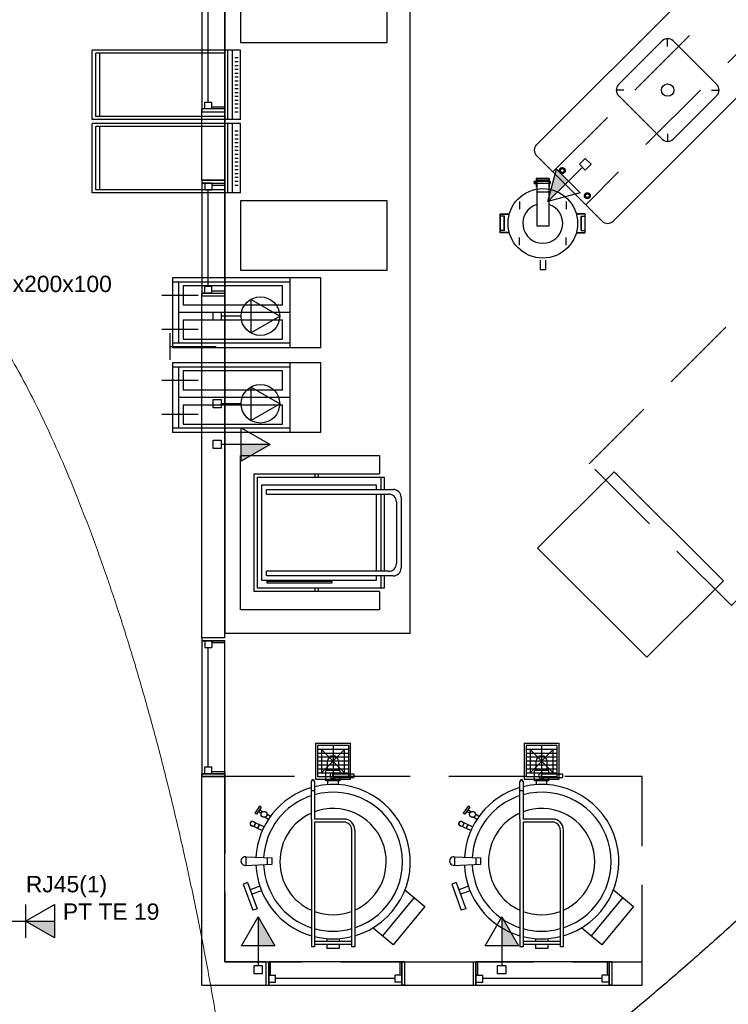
# Model space of a CAD drawing. Header units: millimetres. Extents: x 15 to 133, y 12 to 160.
# Tile 8 of 92: x 28.52 to 33.11, y 51.09 to 57.47. Entities that reach past the tile are written whole.
import ezdxf

# ---------------------------------------------------------------- set-up
doc = ezdxf.new("R2010")
doc.units = ezdxf.units.MM
doc.header["$MEASUREMENT"] = 0
doc.linetypes.add('Dashed', pattern=[0.75, 0.5, -0.25])
for name, color, linetype, lineweight in [('Eletroduto - Marco Polo', 6, 'Continuous', 9), ('Layout - Marco Polo', 252, 'Continuous', 25), ('Textos - Marco Polo', 143, 'Continuous', 25), ('Tomadas - Marco Polo', 150, 'Continuous', 25), ('Tub. Antena - Marco Polo', 170, 'Continuous', 25)]:
    doc.layers.add(name, color=color, linetype=linetype, lineweight=lineweight)
doc.layers.add('Parede - Marco Polo', color=7, linetype='Continuous')
doc.styles.add('Arial', font='arial.ttf')

msp = doc.modelspace()

# ---------------------------------------------------------------- hatches: boundary and pattern name
at = {"layer": 'Layout - Marco Polo', "linetype": 'Continuous'}
for points in [[(32.0744, 56.4256), (31.9418, 56.293), (31.9978, 56.5021)], [(29.9557, 54.7201), (30.1432, 54.7201), (29.9557, 54.6119)], [(30.0663, 51.4732), (30.0663, 51.6607), (30.1746, 51.4732)], [(31.6427, 51.4732), (31.6427, 51.6607), (31.751, 51.4732)]]:
    msp.add_hatch(color=256, dxfattribs=at).paths.add_polyline_path(points)
at = {"layer": 'Tomadas - Marco Polo', "linetype": 'Continuous'}
msp.add_hatch(color=256, dxfattribs=at).paths.add_polyline_path([(28.5606, 51.6335), (28.7481, 51.6335), (28.7481, 51.5255)])

# ---------------------------------------------------------------- linework, layer by layer
at = {"layer": 'Eletroduto - Marco Polo', "linetype": 'Continuous'}
msp.add_spline([(28.3867, 55.4124), (28.5042, 55.2134), (28.6193, 54.9959), (28.7317, 54.7611), (28.8413, 54.5103), (28.9477, 54.2448), (29.0508, 53.9657), (29.1502, 53.6743), (29.2459, 53.3719), (29.3374, 53.0596), (29.4247, 52.7388), (29.5074, 52.4107), (29.5853, 52.0764), (29.6582, 51.7373), (29.7259, 51.3946), (29.788, 51.0495), (29.8445, 50.7032), (29.8949, 50.357), (29.9391, 50.0122), (29.9769, 49.67), (30.0081, 49.3315), (30.0322, 48.9981), (30.0493, 48.671), (30.0589, 48.3514), (30.0609, 48.0406), (30.0551, 47.7398), (30.0411, 47.4502), (30.0188, 47.1732), (29.9879, 46.9098), (29.9482, 46.6614), (29.8994, 46.4292)], degree=3, dxfattribs=at)
at = {"layer": 'Layout - Marco Polo'}
for p, q in [((31.8681, 56.6612), (33.0701, 57.8637)), ((29.8511, 56.8737), (29.8511, 57.6237)), ((29.7431, 56.9372), (29.7431, 57.5602)), ((33.5651, 57.3687), (32.3631, 56.1662)), ((32.6811, 57.3332), (32.3981, 57.0502)), ((32.7166, 57.2977), (32.7166, 57.3477)), ((33.0346, 57.0502), (32.7521, 57.3332)), ((28.9911, 56.8237), (28.9911, 57.2737)), ((29.9511, 57.2737), (28.9911, 57.2737)), ((29.8711, 56.8237), (29.8711, 57.2737)), ((29.9011, 56.8237), (29.9011, 57.2737)), ((29.9511, 56.8237), (29.9511, 57.2737)), ((29.0161, 56.8437), (29.0161, 57.2537)), ((29.8511, 57.2537), (29.0161, 57.2537)), ((29.0411, 56.8437), (29.0411, 57.2537)), ((29.8511, 56.8437), (29.8511, 57.2537)), ((29.9361, 57.2242), (29.9161, 57.2242)), ((29.9361, 57.1977), (29.9161, 57.1977)), ((29.9361, 57.1727), (29.9161, 57.1727)), ((29.9361, 57.1477), (29.9161, 57.1477)), ((29.9361, 57.1227), (29.9161, 57.1227)), ((29.9361, 57.0977), (29.9161, 57.0977)), ((29.9361, 57.0727), (29.9161, 57.0727)), ((29.9361, 57.0477), (29.9161, 57.0477)), ((29.9361, 57.0227), (29.9161, 57.0227)), ((32.4336, 57.0147), (32.3836, 57.0147)), ((32.9996, 57.0147), (33.0496, 57.0147)), ((29.9361, 56.9977), (29.9161, 56.9977)), ((29.9361, 56.9727), (29.9161, 56.9727)), ((29.9361, 56.9477), (29.9161, 56.9477)), ((32.6811, 56.6967), (32.3981, 56.9797)), ((33.0346, 56.9797), (32.7521, 56.6967)), ((29.7011, 56.8737), (29.7011, 56.8927)), ((29.7656, 56.8927), (29.7011, 56.8927)), ((29.8511, 56.8927), (29.7011, 56.8927)), ((29.7211, 56.8927), (29.7211, 56.9372)), ((29.7211, 56.9372), (29.7656, 56.9372)), ((29.7656, 56.8927), (29.7656, 56.9372)), ((29.8511, 56.9052), (29.7656, 56.9052)), ((29.8511, 56.9052), (29.8511, 56.8737)), ((29.9361, 56.9227), (29.9161, 56.9227)), ((29.9361, 56.8977), (29.9161, 56.8977)), ((29.9511, 56.8237), (28.9911, 56.8237)), ((29.8511, 56.8437), (29.0161, 56.8437)), ((29.7011, 56.4317), (29.7011, 56.8737)), ((29.7011, 56.8737), (29.8511, 56.8737)), ((29.8511, 56.4317), (29.8511, 56.8737)), ((29.9361, 56.8727), (29.9161, 56.8727)), ((29.9511, 56.7987), (28.9911, 56.7987)), ((28.9911, 56.3487), (28.9911, 56.7987)), ((29.8511, 56.7787), (29.0161, 56.7787)), ((29.0161, 56.3687), (29.0161, 56.7787)), ((29.0411, 56.3687), (29.0411, 56.7787)), ((29.8511, 56.3687), (29.8511, 56.7787)), ((29.8711, 56.3487), (29.8711, 56.7987)), ((29.9011, 56.3487), (29.9011, 56.7987)), ((29.9361, 56.7492), (29.9161, 56.7492)), ((29.9511, 56.3487), (29.9511, 56.7987)), ((29.9361, 56.7227), (29.9161, 56.7227)), ((29.9361, 56.6977), (29.9161, 56.6977)), ((32.7166, 56.7322), (32.7166, 56.6822)), ((29.9361, 56.6727), (29.9161, 56.6727)), ((29.9361, 56.6477), (29.9161, 56.6477)), ((29.9361, 56.6227), (29.9161, 56.6227)), ((29.9361, 56.5977), (29.9161, 56.5977)), ((29.9361, 56.5727), (29.9161, 56.5727)), ((31.8681, 56.5907), (32.2921, 56.1662)), ((32.1461, 56.5348), (32.1836, 56.5723)), ((32.1836, 56.5723), (32.2211, 56.5348)), ((29.9361, 56.5477), (29.9161, 56.5477)), ((29.9361, 56.5227), (29.9161, 56.5227)), ((29.9361, 56.4977), (29.9161, 56.4977)), ((31.9418, 56.293), (31.9978, 56.5021)), ((31.9978, 56.5021), (32.1509, 56.349)), ((32.0744, 56.4256), (32.1649, 56.5161)), ((32.1836, 56.4973), (32.1461, 56.5348)), ((32.2211, 56.5348), (32.1836, 56.4973)), ((29.7011, 56.4317), (29.8511, 56.4317)), ((29.7011, 56.4317), (29.7011, 56.4122)), ((29.8511, 56.4317), (29.7011, 56.4317)), ((29.8511, 56.3997), (29.8511, 56.4317)), ((29.9361, 56.4727), (29.9161, 56.4727)), ((29.9361, 56.4477), (29.9161, 56.4477)), ((31.9506, 56.4417), (31.8666, 56.4417)), ((31.8666, 56.4417), (31.8666, 56.3882)), ((31.9486, 56.4397), (31.8686, 56.4397)), ((31.8686, 56.4397), (31.8686, 56.3887)), ((31.8696, 56.4297), (31.8696, 56.1337)), ((31.9476, 56.4297), (31.8696, 56.4297)), ((31.9476, 56.4297), (31.9476, 56.1337)), ((31.9486, 56.4397), (31.9486, 56.3887)), ((31.9506, 56.4417), (31.9506, 56.3882)), ((29.8511, 56.3687), (29.0161, 56.3687)), ((29.7656, 56.4122), (29.7011, 56.4122)), ((29.7011, 56.4122), (29.8511, 56.4122)), ((29.7211, 56.4122), (29.7211, 56.3682)), ((29.7211, 56.3682), (29.7656, 56.3682)), ((29.7431, 55.7452), (29.7431, 56.3682)), ((29.7656, 56.4122), (29.7656, 56.3682)), ((29.7656, 56.3997), (29.8511, 56.3997)), ((29.9361, 56.4227), (29.9161, 56.4227)), ((29.9361, 56.3977), (29.9161, 56.3977)), ((31.8506, 56.4202), (31.8511, 56.4207)), ((31.8506, 56.4202), (31.8506, 56.4132)), ((31.8536, 56.4202), (31.8506, 56.4202)), ((31.8506, 56.4132), (31.8511, 56.4127)), ((31.8536, 56.4132), (31.8506, 56.4132)), ((31.8536, 56.4207), (31.8511, 56.4207)), ((31.8511, 56.4207), (31.8511, 56.4127)), ((31.8536, 56.4127), (31.8511, 56.4127)), ((31.8536, 56.4232), (31.8541, 56.4242)), ((31.8536, 56.4232), (31.8536, 56.4097)), ((31.8536, 56.4097), (31.8541, 56.4092)), ((31.8541, 56.4242), (31.8591, 56.4242)), ((31.8541, 56.4092), (31.8591, 56.4092)), ((31.8546, 56.4212), (31.8591, 56.4212)), ((31.8546, 56.4122), (31.8591, 56.4122)), ((31.8601, 56.4232), (31.8591, 56.4242)), ((31.8601, 56.4097), (31.8591, 56.4092)), ((31.8601, 56.4232), (31.8606, 56.4242)), ((31.8601, 56.4232), (31.8601, 56.4097)), ((31.8601, 56.4097), (31.8606, 56.4092)), ((31.8606, 56.4242), (31.8656, 56.4242)), ((31.8606, 56.4092), (31.8656, 56.4092)), ((31.8611, 56.4212), (31.8656, 56.4212)), ((31.8611, 56.4122), (31.8656, 56.4122)), ((31.8666, 56.4232), (31.8656, 56.4242)), ((31.8666, 56.4097), (31.8656, 56.4092)), ((31.9476, 56.4227), (31.8696, 56.4227)), ((31.9476, 56.4102), (31.8696, 56.4102)), ((31.9418, 56.293), (32.0744, 56.4256)), ((31.9506, 56.4242), (31.9561, 56.4242)), ((31.9506, 56.4212), (31.9561, 56.4212)), ((31.9506, 56.4122), (31.9561, 56.4122)), ((31.9506, 56.4092), (31.9561, 56.4092)), ((31.9571, 56.4232), (31.9561, 56.4242)), ((31.9571, 56.4097), (31.9561, 56.4092)), ((31.9571, 56.4232), (31.9571, 56.4097)), ((31.9571, 56.4232), (31.9571, 56.4097)), ((29.9511, 56.3487), (28.9911, 56.3487)), ((31.9476, 56.3537), (31.8696, 56.3537)), ((32.1509, 56.349), (31.9418, 56.293)), ((31.6336, 56.0902), (31.6336, 56.2132)), ((31.6336, 56.2132), (31.6916, 56.2132)), ((31.6346, 56.0917), (31.6346, 56.2117)), ((31.6346, 56.2117), (31.6911, 56.2117)), ((31.6606, 56.1992), (31.6346, 56.1992)), ((31.6591, 56.1052), (31.6591, 56.1992)), ((31.6606, 56.1052), (31.6606, 56.1992)), ((32.1836, 56.2132), (32.1256, 56.2132)), ((32.1821, 56.2117), (32.1256, 56.2117)), ((32.1566, 56.1052), (32.1566, 56.1992)), ((32.1566, 56.1992), (32.1821, 56.1992)), ((32.1581, 56.1052), (32.1581, 56.1992)), ((32.1821, 56.0917), (32.1821, 56.2117)), ((32.1836, 56.0902), (32.1836, 56.2132)), ((31.9476, 56.1337), (31.8696, 56.1337)), ((31.6916, 56.0902), (31.6336, 56.0902)), ((31.6606, 56.1052), (31.6346, 56.1052)), ((31.6911, 56.0917), (31.6346, 56.0917)), ((32.1256, 56.0917), (32.1821, 56.0917)), ((32.1256, 56.0902), (32.1836, 56.0902)), ((32.1566, 56.1052), (32.1821, 56.1052)), ((31.8906, 55.9127), (31.8906, 55.8502)), ((31.9266, 55.9127), (31.9266, 55.8502)), ((30.4711, 55.7987), (29.5111, 55.7987)), ((29.5111, 55.7987), (29.5111, 55.3487)), ((30.2741, 55.3487), (30.2741, 55.7987)), ((30.4711, 55.3487), (30.4711, 55.7987)), ((31.9266, 55.8502), (31.8906, 55.8502)), ((30.2741, 55.7712), (29.5111, 55.7712)), ((29.5501, 55.7712), (29.5501, 55.3787)), ((30.2241, 55.7462), (29.5811, 55.7462)), ((29.5811, 55.7462), (29.5811, 55.6212)), ((29.7211, 55.7452), (29.7656, 55.7452)), ((29.7211, 55.7007), (29.7211, 55.7452)), ((29.7656, 55.7007), (29.7656, 55.7452)), ((30.2241, 55.6212), (30.2241, 55.7462)), ((29.6776, 55.6837), (29.4421, 55.6837)), ((29.7656, 55.7007), (29.7011, 55.7007)), ((29.7011, 55.6817), (29.7011, 55.7007)), ((29.7011, 55.7007), (29.8511, 55.7007)), ((29.7011, 55.6817), (29.8511, 55.6817)), ((29.8511, 55.7132), (29.7656, 55.7132)), ((29.8511, 55.7132), (29.8511, 55.6817)), ((30.2241, 55.6212), (29.5811, 55.6212)), ((30.2056, 55.5508), (30.0181, 55.6591)), ((30.0181, 55.6591), (30.0181, 55.4425)), ((30.2741, 55.5737), (29.5501, 55.5737)), ((29.7746, 55.5243), (29.7746, 55.5773)), ((29.7746, 55.5773), (29.8277, 55.5773)), ((29.8277, 55.5773), (29.8277, 55.5243)), ((29.9556, 55.5508), (29.8277, 55.5508)), ((30.0181, 55.4425), (30.2056, 55.5508)), ((29.5811, 55.5262), (30.2241, 55.5262)), ((29.5811, 55.5262), (29.5811, 55.4012)), ((29.8277, 55.5243), (29.7746, 55.5243)), ((30.2241, 55.4012), (30.2241, 55.5262)), ((29.6776, 55.4637), (29.4421, 55.4637)), ((29.4971, 55.2687), (29.4971, 55.4417)), ((29.4971, 55.3552), (29.7951, 55.3552)), ((29.5111, 55.3787), (30.2741, 55.3787)), ((29.5111, 55.3487), (30.4711, 55.3487)), ((29.5811, 55.4012), (30.2241, 55.4012)), ((30.4711, 55.2487), (29.5111, 55.2487)), ((29.5111, 55.2487), (29.5111, 54.7987)), ((30.2741, 55.2212), (29.5111, 55.2212)), ((29.5501, 55.2212), (29.5501, 54.8287)), ((30.2741, 54.7987), (30.2741, 55.2487)), ((30.4711, 54.7987), (30.4711, 55.2487)), ((30.2241, 55.1962), (29.5811, 55.1962)), ((29.5811, 55.1962), (29.5811, 55.0712)), ((30.2241, 55.0712), (30.2241, 55.1962)), ((29.6776, 55.1337), (29.4421, 55.1337)), ((30.2056, 54.9836), (30.0181, 55.0919)), ((30.0181, 55.0919), (30.0181, 54.8754)), ((30.2241, 55.0712), (29.5811, 55.0712)), ((30.2741, 55.0237), (29.5501, 55.0237)), ((29.5811, 54.9762), (30.2241, 54.9762)), ((29.5811, 54.9762), (29.5811, 54.8512)), ((29.7746, 54.9571), (29.7746, 55.0101)), ((29.7746, 55.0101), (29.8277, 55.0101)), ((29.8277, 55.0101), (29.8277, 54.9571)), ((29.9556, 54.9836), (29.8277, 54.9836)), ((30.0181, 54.8754), (30.2056, 54.9836)), ((30.2241, 54.8512), (30.2241, 54.9762)), ((29.6776, 54.9137), (29.4421, 54.9137)), ((29.8277, 54.9571), (29.7746, 54.9571)), ((29.5811, 54.8512), (30.2241, 54.8512)), ((29.5111, 54.8287), (30.2741, 54.8287)), ((29.5111, 54.7987), (30.4711, 54.7987)), ((29.9557, 54.8284), (30.1432, 54.7201)), ((29.9557, 54.6119), (29.9557, 54.8284)), ((29.7746, 54.6936), (29.7746, 54.7467)), ((29.7746, 54.7467), (29.8276, 54.7467)), ((29.8276, 54.7467), (29.8276, 54.6936)), ((29.9557, 54.7201), (29.8276, 54.7201)), ((30.1432, 54.7201), (29.9557, 54.7201)), ((30.1432, 54.7201), (29.9557, 54.6119)), ((29.8276, 54.6936), (29.7746, 54.6936)), ((29.9511, 53.6487), (29.9511, 54.6487)), ((29.9511, 54.6487), (30.8511, 54.6487)), ((30.8511, 54.6487), (30.8511, 54.5287)), ((30.0411, 53.7687), (30.0411, 54.5287)), ((30.0411, 54.5287), (30.8511, 54.5287)), ((30.4361, 54.5087), (30.4361, 54.5287)), ((30.4561, 54.5087), (30.4561, 54.5287)), ((30.0611, 53.7887), (30.0611, 54.5087)), ((30.0611, 54.5087), (30.8811, 54.5087)), ((30.0911, 53.8387), (30.0911, 54.4587)), ((30.0911, 54.4587), (30.8311, 54.4587)), ((30.8311, 54.4587), (30.8311, 54.4287)), ((30.8611, 54.5087), (30.8611, 54.4287)), ((30.8811, 54.5087), (30.8811, 54.4287)), ((30.1211, 54.4287), (30.9411, 54.4287)), ((30.1211, 54.3987), (30.1211, 54.4287)), ((30.1211, 54.3987), (30.9111, 54.3987)), ((30.8311, 54.3987), (30.8311, 53.8987)), ((30.8611, 54.3987), (30.8611, 53.8987)), ((30.8811, 54.3987), (30.8811, 53.8987)), ((30.9611, 54.3487), (30.9611, 53.9487)), ((30.9911, 54.3787), (30.9911, 53.9187)), ((30.9111, 53.8987), (30.1211, 53.8987)), ((30.1211, 53.8687), (30.1211, 53.8987)), ((30.8311, 53.8387), (30.0911, 53.8387)), ((30.9411, 53.8687), (30.1211, 53.8687)), ((30.8311, 53.8687), (30.8311, 53.8387)), ((30.8611, 53.8687), (30.8611, 53.7887)), ((30.8811, 53.8687), (30.8811, 53.7887)), ((30.8511, 53.7687), (30.0411, 53.7687)), ((30.8811, 53.7887), (30.0611, 53.7887)), ((30.4361, 53.7687), (30.4361, 53.7887)), ((30.4561, 53.7687), (30.4561, 53.7887)), ((30.8511, 53.7687), (30.8511, 53.6487)), ((30.8511, 53.6487), (29.9511, 53.6487)), ((29.7656, 53.4492), (29.7011, 53.4492)), ((29.7011, 53.4492), (29.8511, 53.4492)), ((29.7011, 53.4492), (29.7011, 52.5877)), ((29.8511, 53.4492), (29.7011, 53.4492)), ((29.7211, 53.4492), (29.7656, 53.4492)), ((29.7211, 53.4492), (29.7211, 53.4052)), ((29.7656, 53.4492), (29.7656, 53.4052)), ((29.7656, 53.4367), (29.7656, 53.4492)), ((29.7656, 53.4367), (29.8511, 53.4367)), ((29.8511, 52.5877), (29.8511, 53.4492)), ((29.7211, 53.4052), (29.7656, 53.4052)), ((29.7431, 52.6322), (29.7431, 53.4052)), ((30.4376, 52.7847), (30.4376, 52.5522)), ((30.4376, 52.7847), (30.6646, 52.7847)), ((30.4511, 52.7702), (30.4511, 52.5672)), ((30.6501, 52.7702), (30.4511, 52.7702)), ((30.6501, 52.7452), (30.4511, 52.7452)), ((30.4761, 52.7437), (30.6261, 52.5937)), ((30.6261, 52.7437), (30.4761, 52.5937)), ((30.5511, 52.7702), (30.5511, 52.5672)), ((30.6501, 52.7702), (30.6501, 52.5672)), ((30.6646, 52.5522), (30.6646, 52.7847)), ((31.7876, 52.7847), (31.7876, 52.5522)), ((31.7876, 52.7847), (32.0146, 52.7847)), ((31.8011, 52.7702), (31.8011, 52.5672)), ((32.0001, 52.7702), (31.8011, 52.7702)), ((32.0001, 52.7452), (31.8011, 52.7452)), ((31.8261, 52.7437), (31.9761, 52.5937)), ((31.9761, 52.7437), (31.8261, 52.5937)), ((31.9011, 52.7702), (31.9011, 52.5672)), ((32.0001, 52.7702), (32.0001, 52.5672)), ((32.0146, 52.5522), (32.0146, 52.7847)), ((30.6501, 52.7192), (30.4511, 52.7192)), ((30.6501, 52.6942), (30.4511, 52.6942)), ((30.6501, 52.6682), (30.4511, 52.6682)), ((30.5151, 52.6087), (30.5151, 52.6682)), ((30.5856, 52.6682), (30.5856, 52.6087)), ((32.0001, 52.7192), (31.8011, 52.7192)), ((32.0001, 52.6942), (31.8011, 52.6942)), ((32.0001, 52.6682), (31.8011, 52.6682)), ((31.8651, 52.6087), (31.8651, 52.6682)), ((31.9356, 52.6682), (31.9356, 52.6087)), ((29.7211, 52.6322), (29.7656, 52.6322)), ((29.7211, 52.5877), (29.7211, 52.6322)), ((29.7656, 52.5877), (29.7656, 52.6322)), ((30.6501, 52.6432), (30.4511, 52.6432)), ((30.6501, 52.6172), (30.4511, 52.6172)), ((30.5051, 52.5422), (30.5051, 52.6087)), ((30.5956, 52.6087), (30.5051, 52.6087)), ((30.5956, 52.6087), (30.5956, 52.5867)), ((32.0001, 52.6432), (31.8011, 52.6432)), ((32.0001, 52.6172), (31.8011, 52.6172)), ((31.8551, 52.5422), (31.8551, 52.6087)), ((31.9456, 52.6087), (31.8551, 52.6087)), ((31.9456, 52.6087), (31.9456, 52.5867)), ((29.7656, 52.5877), (29.7011, 52.5877)), ((29.8511, 52.5877), (29.7011, 52.5877)), ((29.7011, 52.5877), (29.8511, 52.5877)), ((29.7211, 52.5877), (29.7656, 52.5877)), ((29.8511, 52.6002), (29.7656, 52.6002)), ((29.7656, 52.5877), (29.7656, 52.6002)), ((29.8511, 52.6002), (29.8511, 52.5687)), ((29.8511, 52.5687), (29.8511, 52.5877)), ((30.4376, 52.5522), (30.6646, 52.5522)), ((30.6501, 52.5922), (30.4511, 52.5922)), ((30.6501, 52.5672), (30.4511, 52.5672)), ((30.5956, 52.5422), (30.5051, 52.5422)), ((30.5151, 52.5422), (30.5151, 52.5172)), ((30.5506, 52.5867), (30.6866, 52.5867)), ((30.5506, 52.5642), (30.5506, 52.5867)), ((30.5506, 52.5642), (30.6866, 52.5642)), ((30.5856, 52.5172), (30.5856, 52.5422)), ((30.5956, 52.5642), (30.5956, 52.5422)), ((30.6866, 52.5867), (30.6866, 52.5642)), ((31.7876, 52.5522), (32.0146, 52.5522)), ((32.0001, 52.5922), (31.8011, 52.5922)), ((32.0001, 52.5672), (31.8011, 52.5672)), ((31.9456, 52.5422), (31.8551, 52.5422)), ((31.8651, 52.5422), (31.8651, 52.5172)), ((31.9006, 52.5867), (32.0361, 52.5867)), ((31.9006, 52.5642), (31.9006, 52.5867)), ((31.9006, 52.5642), (32.0361, 52.5642)), ((31.9356, 52.5172), (31.9356, 52.5422)), ((31.9456, 52.5642), (31.9456, 52.5422)), ((32.0361, 52.5867), (32.0361, 52.5642)), ((30.4106, 52.2942), (30.4106, 52.5377)), ((30.4306, 52.4777), (30.4106, 52.4777)), ((30.4306, 52.5377), (30.4306, 52.2942)), ((31.7606, 52.2942), (31.7606, 52.5377)), ((31.7806, 52.4777), (31.7606, 52.4777)), ((31.7806, 52.5377), (31.7806, 52.2942)), ((30.0756, 52.3782), (30.0441, 52.3332)), ((30.0861, 52.3707), (30.0546, 52.3262)), ((30.0936, 52.3402), (30.0741, 52.3537)), ((30.0861, 52.3707), (30.0756, 52.3782)), ((31.4256, 52.3782), (31.3941, 52.3332)), ((31.4361, 52.3707), (31.4046, 52.3262)), ((31.4436, 52.3402), (31.4241, 52.3537)), ((31.4361, 52.3707), (31.4256, 52.3782)), ((30.0546, 52.3262), (30.0441, 52.3332)), ((30.0861, 52.3292), (30.0666, 52.3427)), ((30.1316, 52.2907), (30.1091, 52.3062)), ((30.1456, 52.3107), (30.1231, 52.3262)), ((30.4106, 52.2942), (30.4106, 51.4662)), ((30.6216, 52.2942), (30.4306, 52.2942)), ((30.5716, 52.2942), (30.4306, 52.2942)), ((31.4046, 52.3262), (31.3941, 52.3332)), ((31.4361, 52.3292), (31.4166, 52.3427)), ((31.4816, 52.2907), (31.4591, 52.3062)), ((31.4956, 52.3107), (31.4731, 52.3262)), ((31.7606, 52.2942), (31.7606, 51.4662)), ((31.9716, 52.2942), (31.7806, 52.2942)), ((31.9211, 52.2942), (31.7806, 52.2942)), ((30.0931, 52.2192), (30.0226, 52.2517)), ((30.1046, 52.2437), (30.0341, 52.2762)), ((30.0381, 52.2447), (30.0496, 52.2692)), ((30.0396, 52.2442), (30.0511, 52.2687)), ((30.0621, 52.2337), (30.0736, 52.2577)), ((30.0636, 52.2327), (30.0751, 52.2572)), ((30.6216, 52.2742), (30.4306, 52.2742)), ((30.4306, 52.2742), (30.4306, 51.4662)), ((30.6711, 52.2242), (30.6711, 51.4662)), ((30.6916, 52.2242), (30.6916, 51.4662)), ((31.4431, 52.2192), (31.3726, 52.2517)), ((31.4546, 52.2437), (31.3841, 52.2762)), ((31.3881, 52.2447), (31.3996, 52.2692)), ((31.3896, 52.2442), (31.4011, 52.2687)), ((31.4121, 52.2337), (31.4236, 52.2577)), ((31.4136, 52.2327), (31.4251, 52.2572)), ((31.9716, 52.2742), (31.7806, 52.2742)), ((31.7806, 52.2742), (31.7806, 51.4662)), ((32.0216, 52.2242), (32.0216, 51.4662)), ((32.0411, 52.2242), (32.0411, 51.4662)), ((29.9831, 52.0502), (30.1566, 52.0422)), ((29.9866, 52.0502), (29.9866, 51.9942)), ((30.1266, 51.9997), (30.1266, 52.0437)), ((30.1566, 52.0012), (30.1566, 52.0422)), ((31.3331, 52.0502), (31.5066, 52.0422)), ((31.3366, 52.0502), (31.3366, 51.9942)), ((31.4766, 51.9997), (31.4766, 52.0437)), ((31.5066, 52.0012), (31.5066, 52.0422)), ((29.9831, 51.9942), (30.1566, 52.0012)), ((31.3331, 51.9942), (31.5066, 52.0012)), ((29.9981, 51.8827), (29.9696, 51.8727)), ((29.9696, 51.8727), (30.0311, 51.7032)), ((29.9981, 51.8827), (30.0596, 51.7137)), ((30.0771, 51.8587), (30.0151, 51.8357)), ((31.3481, 51.8827), (31.3196, 51.8727)), ((31.3196, 51.8727), (31.3811, 51.7032)), ((31.3481, 51.8827), (31.4096, 51.7137)), ((31.4271, 51.8587), (31.3651, 51.8357)), ((30.0876, 51.8302), (30.0251, 51.8077)), ((31.0761, 51.7852), (30.8706, 51.5382)), ((31.0161, 51.8352), (31.1456, 51.7277)), ((31.4376, 51.8302), (31.3751, 51.8077)), ((32.4261, 51.7852), (32.2206, 51.5382)), ((32.3661, 51.8352), (32.4956, 51.7277)), ((30.0596, 51.7137), (30.0311, 51.7032)), ((31.1456, 51.7277), (30.9401, 51.4807)), ((31.4096, 51.7137), (31.3811, 51.7032)), ((32.4956, 51.7277), (32.2901, 51.4807)), ((29.9581, 51.4732), (30.0663, 51.6607)), ((30.0663, 51.6607), (30.0663, 51.4732)), ((30.0663, 51.6607), (30.1746, 51.4732)), ((31.5345, 51.4732), (31.6427, 51.6607)), ((31.6427, 51.6607), (31.6427, 51.4732)), ((31.6427, 51.6607), (31.751, 51.4732)), ((30.9401, 51.4807), (30.8106, 51.5882)), ((32.2901, 51.4807), (32.1606, 51.5882)), ((30.5116, 51.5197), (30.5116, 51.5012)), ((30.5901, 51.5197), (30.5901, 51.5012)), ((31.8616, 51.5197), (31.8616, 51.5012)), ((31.9401, 51.5197), (31.9401, 51.5012)), ((30.1746, 51.4732), (29.9581, 51.4732)), ((30.0663, 51.4732), (30.0663, 51.3452)), ((30.4306, 51.4662), (30.4106, 51.4662)), ((30.6711, 51.5012), (30.4306, 51.5012)), ((30.6711, 51.4812), (30.4306, 51.4812)), ((30.5116, 51.4812), (30.5116, 51.4562)), ((30.5901, 51.4562), (30.5116, 51.4562)), ((30.5901, 51.4812), (30.5901, 51.4562)), ((30.6916, 51.4662), (30.6711, 51.4662)), ((31.751, 51.4732), (31.5345, 51.4732)), ((31.6427, 51.4732), (31.6427, 51.3452)), ((31.7806, 51.4662), (31.7606, 51.4662)), ((32.0216, 51.5012), (31.7806, 51.5012)), ((32.0216, 51.4812), (31.7806, 51.4812)), ((31.8616, 51.4812), (31.8616, 51.4562)), ((31.9401, 51.4562), (31.8616, 51.4562)), ((31.9401, 51.4812), (31.9401, 51.4562)), ((32.0411, 51.4662), (32.0216, 51.4662)), ((30.0398, 51.3452), (30.0929, 51.3452)), ((30.0398, 51.2921), (30.0398, 51.3452)), ((30.0929, 51.3452), (30.0929, 51.2921)), ((30.1156, 51.3687), (30.1156, 51.2182)), ((30.1346, 51.2182), (30.1346, 51.3687)), ((30.9961, 51.3687), (30.1346, 51.3687)), ((30.1346, 51.3687), (30.1346, 51.2182)), ((30.1471, 51.2827), (30.1471, 51.3687)), ((30.9836, 51.3687), (31.0151, 51.3687)), ((30.9836, 51.3687), (30.9836, 51.2827)), ((31.0151, 51.3687), (30.9961, 51.3687)), ((30.9961, 51.3687), (30.9961, 51.2182)), ((30.9961, 51.2182), (30.9961, 51.3687)), ((31.0151, 51.2182), (31.0151, 51.3687)), ((31.4571, 51.3687), (31.4571, 51.2182)), ((31.4761, 51.2182), (31.4761, 51.3687)), ((32.3381, 51.3687), (31.4761, 51.3687)), ((31.4761, 51.3687), (31.4761, 51.2182)), ((31.4891, 51.2827), (31.4891, 51.3687)), ((31.6162, 51.3452), (31.6692, 51.3452)), ((31.6162, 51.2921), (31.6162, 51.3452)), ((31.6692, 51.3452), (31.6692, 51.2921)), ((32.3256, 51.3687), (32.3571, 51.3687)), ((32.3256, 51.3687), (32.3256, 51.2827)), ((32.3571, 51.3687), (32.3381, 51.3687)), ((32.3381, 51.3687), (32.3381, 51.2182)), ((32.3381, 51.2182), (32.3381, 51.3687)), ((32.3571, 51.2182), (32.3571, 51.3687)), ((30.0929, 51.2921), (30.0398, 51.2921)), ((30.1346, 51.2827), (30.1791, 51.2827)), ((30.1346, 51.2387), (30.1346, 51.2827)), ((30.1346, 51.2827), (30.1346, 51.2182)), ((30.1471, 51.2827), (30.1346, 51.2827)), ((30.1791, 51.2387), (30.1791, 51.2827)), ((30.9521, 51.2387), (30.9521, 51.2827)), ((30.9961, 51.2827), (30.9521, 51.2827)), ((30.9961, 51.2827), (30.9836, 51.2827)), ((30.9961, 51.2387), (30.9961, 51.2827)), ((30.9961, 51.2827), (30.9961, 51.2182)), ((31.4761, 51.2827), (31.5206, 51.2827)), ((31.4761, 51.2387), (31.4761, 51.2827)), ((31.4761, 51.2827), (31.4761, 51.2182)), ((31.4891, 51.2827), (31.4761, 51.2827)), ((31.5206, 51.2387), (31.5206, 51.2827)), ((31.6692, 51.2921), (31.6162, 51.2921)), ((32.2936, 51.2387), (32.2936, 51.2827)), ((32.3381, 51.2827), (32.2936, 51.2827)), ((32.3381, 51.2827), (32.3256, 51.2827)), ((32.3381, 51.2387), (32.3381, 51.2827)), ((32.3381, 51.2827), (32.3381, 51.2182)), ((30.1156, 51.2182), (30.1346, 51.2182)), ((30.1156, 51.2182), (30.1346, 51.2182)), ((30.1346, 51.2387), (30.1791, 51.2387)), ((30.1346, 51.2182), (30.9961, 51.2182)), ((30.9521, 51.2607), (30.1791, 51.2607)), ((30.9961, 51.2387), (30.9521, 51.2387)), ((31.0151, 51.2182), (30.9961, 51.2182)), ((30.9961, 51.2182), (31.0151, 51.2182)), ((31.4571, 51.2182), (31.4761, 51.2182)), ((31.4571, 51.2182), (31.4761, 51.2182)), ((31.4761, 51.2387), (31.5206, 51.2387)), ((31.4761, 51.2182), (32.3381, 51.2182)), ((32.2936, 51.2607), (31.5206, 51.2607)), ((32.3381, 51.2387), (32.2936, 51.2387)), ((32.3571, 51.2182), (32.3381, 51.2182)), ((32.3381, 51.2182), (32.3571, 51.2182))]:
    msp.add_line(p, q, dxfattribs=at)
at = {"layer": 'Layout - Marco Polo', "linetype": 'Dashed'}
msp.add_line((32.5511, 52.5687), (29.8511, 52.5687), dxfattribs=at)
at = {"layer": 'Layout - Marco Polo'}
for points in [[(29.9511, 57.7737), (29.9511, 57.3237), (30.9011, 57.3237), (30.9011, 57.7737), (29.9511, 57.7737)], [(29.9511, 56.2987), (29.9511, 55.8487), (30.9011, 55.8487), (30.9011, 56.2987), (29.9511, 56.2987)], [(31.7581, 56.2927), (31.7581, 56.2427)], [(32.0591, 56.2927), (32.0591, 56.2427)], [(31.7581, 56.0112), (31.7581, 56.0612)], [(32.0591, 56.0112), (32.0591, 56.0612)], [(32.5826, 53.3417), (33.0776, 53.8367), (32.3701, 54.5437), (31.8751, 54.0487), (32.5826, 53.3417)]]:
    msp.add_lwpolyline(points, dxfattribs=at)
at = {"layer": 'Layout - Marco Polo', "linetype": 'Dashed'}
for points in [[(32.1861, 56.2727), (31.9741, 56.4847), (33.2466, 57.7572), (33.4591, 57.5452), (32.1861, 56.2727)], [(35.9561, 56.5017), (33.1291, 53.6762), (32.2096, 54.5952), (35.0366, 57.4212), (35.9561, 56.5017)]]:
    msp.add_lwpolyline(points, dxfattribs=at)
at = {"layer": 'Layout - Marco Polo'}
for points in [[(30.1231, 53.8242), (30.5456, 53.8242), (30.5456, 53.8332), (30.1231, 53.8332), (30.1231, 53.8242)], [(30.6261, 52.5937), (30.6261, 52.7437), (30.4761, 52.7437), (30.4761, 52.5937), (30.6261, 52.5937)], [(31.9761, 52.5937), (31.9761, 52.7437), (31.8261, 52.7437), (31.8261, 52.5937), (31.9761, 52.5937)]]:
    msp.add_lwpolyline(points, close=True, dxfattribs=at)
for centre, radius in [((32.7166, 57.0147), 0.04), ((31.9086, 56.1517), 0.225), ((30.0806, 55.5508), 0.125), ((30.0806, 54.9836), 0.125), ((30.1041, 52.3247), 0.0189), ((31.4541, 52.3247), 0.0189)]:
    msp.add_circle(centre, radius, dxfattribs=at)
at = {"layer": 'Layout - Marco Polo', "linetype": 'Dashed'}
for centre, radius in [((32.0346, 56.4937), 0.019), ((32.0346, 56.4937), 0.0125), ((32.1971, 56.3307), 0.019), ((32.1971, 56.3307), 0.0125)]:
    msp.add_circle(centre, radius, dxfattribs=at)
at = {"layer": 'Layout - Marco Polo'}
for centre, radius, start, end in [((32.7166, 57.2977), 0.05, 45, 135), ((32.4336, 57.0147), 0.05, 135, 225), ((32.9996, 57.0147), 0.05, 315, 45), ((32.7166, 56.7322), 0.05, 225, 315), ((31.9031, 56.6262), 0.05, 135, 225), ((31.8636, 56.4167), 0.0103, 154.518, 205.481), ((31.8551, 56.4227), 0.00169, 114.054, 245.946), ((31.8551, 56.4107), 0.00169, 114.054, 245.946), ((31.8581, 56.4227), 0.00169, 294.054, 65.9458), ((31.8581, 56.4107), 0.00169, 294.054, 65.9458), ((31.8496, 56.4167), 0.0103, 334.518, 25.4814), ((31.8701, 56.4167), 0.0103, 154.518, 205.481), ((31.8616, 56.4227), 0.00169, 114.054, 245.946), ((31.8616, 56.4107), 0.00169, 114.054, 245.946), ((31.8646, 56.4227), 0.00169, 294.054, 65.9458), ((31.8646, 56.4107), 0.00169, 294.054, 65.9458), ((31.8561, 56.4167), 0.0103, 334.518, 25.4814), ((31.9551, 56.4227), 0.00169, 294.054, 65.9458), ((31.9551, 56.4107), 0.00169, 294.054, 65.9458), ((31.9466, 56.4167), 0.0103, 334.518, 25.4814), ((31.9086, 56.1517), 0.129, 107.597, 72.4024), ((32.3276, 56.2017), 0.05, 225, 315), ((30.9111, 54.3487), 0.05, 0, 90), ((30.9411, 54.3787), 0.05, 0, 90), ((30.9111, 53.9487), 0.05, 270, 0), ((30.9411, 53.9187), 0.05, 270, 0), ((30.5506, 52.6682), 0.0354, 0, 180), ((31.9006, 52.6682), 0.0354, 0, 180), ((30.4206, 52.5377), 0.011, 0, 180), ((30.4206, 52.5377), 0.01, 0, 180), ((30.5506, 52.5752), 0.0193, 35.2772, 324.723), ((31.7706, 52.5377), 0.011, 0, 180), ((31.7706, 52.5377), 0.01, 0, 180), ((31.9006, 52.5752), 0.0193, 35.2772, 324.723), ((30.5511, 52.0182), 0.5, 106.307, 176.712), ((30.5511, 52.0182), 0.5, 286.307, 103.933), ((31.9011, 52.0182), 0.5, 106.307, 176.712), ((31.9011, 52.0182), 0.5, 286.307, 103.933), ((30.5511, 52.0182), 0.45, 108.179, 176.638), ((30.5511, 52.0182), 0.45, 288.178, 105.518), ((31.9011, 52.0182), 0.45, 108.179, 176.638), ((31.9011, 52.0182), 0.45, 288.178, 105.518), ((30.5511, 52.0182), 0.3442, 294.072, 110.474), ((31.9011, 52.0182), 0.3442, 294.072, 110.474), ((30.5511, 52.0182), 0.3442, 114.072, 245.928), ((30.6216, 52.2242), 0.07, 0, 90), ((31.9011, 52.0182), 0.3442, 114.072, 245.928), ((31.9716, 52.2242), 0.07, 0, 90), ((30.0286, 52.2642), 0.015, 39.1581, 270.842), ((30.0286, 52.2642), 0.0135, 65, 245), ((30.6216, 52.2242), 0.05, 0, 90), ((31.3786, 52.2642), 0.015, 39.1581, 270.842), ((31.3786, 52.2642), 0.0135, 65, 245), ((31.9716, 52.2242), 0.05, 0, 90), ((29.9831, 52.0222), 0.028, 84.7591, 274.529), ((31.3331, 52.0222), 0.028, 84.7591, 274.529), ((30.5511, 52.0182), 0.5, 182.472, 253.693), ((30.5511, 52.0182), 0.45, 182.472, 251.822), ((31.9011, 52.0182), 0.5, 182.472, 253.693), ((31.9011, 52.0182), 0.45, 182.472, 251.822), ((30.5511, 52.0182), 0.3442, 249.526, 290.474), ((31.9011, 52.0182), 0.3442, 249.526, 290.474), ((30.5511, 52.0182), 0.45, 254.482, 285.518), ((31.9011, 52.0182), 0.45, 254.482, 285.518), ((30.5511, 52.0182), 0.5, 256.067, 283.933), ((31.9011, 52.0182), 0.5, 256.067, 283.933)]:
    msp.add_arc(centre, radius, start, end, dxfattribs=at)
at = {"layer": 'Parede - Marco Polo'}
for p, q in [((29.7011, 57.6237), (29.7011, 56.8737)), ((29.7011, 56.4317), (29.7011, 55.6817)), ((29.8511, 55.6817), (29.8511, 56.4317)), ((29.7011, 53.4682), (29.7011, 55.6817)), ((29.8511, 53.4682), (29.8511, 55.6817)), ((29.8511, 53.4682), (29.7011, 53.4682)), ((29.7011, 53.4682), (29.7011, 53.4492)), ((29.8511, 53.4682), (29.7011, 53.4682)), ((29.7011, 53.4682), (29.7011, 53.4492)), ((29.7011, 52.5687), (29.7011, 52.5877)), ((29.7011, 52.5877), (29.7011, 52.5687)), ((29.8511, 52.5687), (29.7011, 52.5687)), ((29.7011, 52.5687), (29.8511, 52.5687)), ((29.7011, 51.2182), (29.7011, 52.5687)), ((29.8511, 51.3687), (29.8511, 52.5687)), ((30.1156, 51.3687), (29.8511, 51.3687)), ((31.0151, 51.3687), (31.4571, 51.3687)), ((32.3571, 51.3687), (32.5511, 51.3687)), ((32.5511, 51.2207), (32.5511, 51.3687)), ((29.7011, 51.2182), (30.1156, 51.2182)), ((31.0151, 51.2182), (31.4571, 51.2182)), ((32.3571, 51.2182), (32.5511, 51.2182))]:
    msp.add_line(p, q, dxfattribs=at)
at = {"layer": 'Parede - Marco Polo', "linetype": 'Dashed'}
for p, q in [((29.8511, 52.5687), (29.8511, 51.3687)), ((32.5511, 51.3687), (32.5511, 52.5687)), ((29.8511, 51.3687), (32.5511, 51.3687))]:
    msp.add_line(p, q, dxfattribs=at)
at = {"layer": 'Parede - Marco Polo'}
msp.add_lwpolyline([(29.8511, 57.9237), (29.8511, 53.4987), (31.0511, 53.4987), (31.0511, 57.9237), (29.8511, 57.9237)], dxfattribs=at)
at = {"layer": 'Tomadas - Marco Polo'}
for p, q in [((28.5606, 51.6335), (28.7481, 51.7415)), ((28.5606, 51.7415), (28.5606, 51.5255)), ((28.7481, 51.7415), (28.7481, 51.5255)), ((28.4321, 51.6335), (28.5606, 51.6335)), ((28.7481, 51.5255), (28.5606, 51.6335)), ((28.5606, 51.6335), (28.7481, 51.6335))]:
    msp.add_line(p, q, dxfattribs=at)
at = {"layer": 'Tub. Antena - Marco Polo', "linetype": 'Continuous'}
msp.add_spline([(39.9755, 61.4263), (39.6513, 60.7933), (39.3311, 60.1842), (39.0148, 59.5982), (38.7025, 59.0348), (38.3939, 58.4935), (38.089, 57.9736), (37.7877, 57.4746), (37.4899, 56.9958), (37.1956, 56.5367), (36.9046, 56.0966), (36.6168, 55.675), (36.3322, 55.2713), (36.0506, 54.8849), (35.772, 54.5152), (35.4963, 54.1616), (35.2234, 53.8235), (34.9532, 53.5003), (34.6855, 53.1915), (34.4204, 52.8964), (34.1578, 52.6144), (33.8974, 52.345), (33.6393, 52.0875), (33.3833, 51.8414), (33.1295, 51.6061), (32.8775, 51.3809), (32.6275, 51.1654), (32.3792, 50.9588), (32.1327, 50.7607), (31.8877, 50.5703), (31.6443, 50.3872)], degree=3, dxfattribs=at)

# ---------------------------------------------------------------- texts
at = {"layer": 'Textos - Marco Polo', "char_height": 0.1059, "line_spacing_factor": 0.798, "style": 'Arial'}
for s, insert, width, attachment_point in [('200x200x100', (28.6752, 55.7054), 1.39788, 8), ('RJ45(1)', (28.5627, 51.7879), 0.88956, 7), ('PT TE 19', (28.8022, 51.6404), 1.01664, 7)]:
    msp.add_mtext(s, dxfattribs=dict(at, insert=insert, width=width, attachment_point=attachment_point))

doc.saveas('drawing.dxf')
